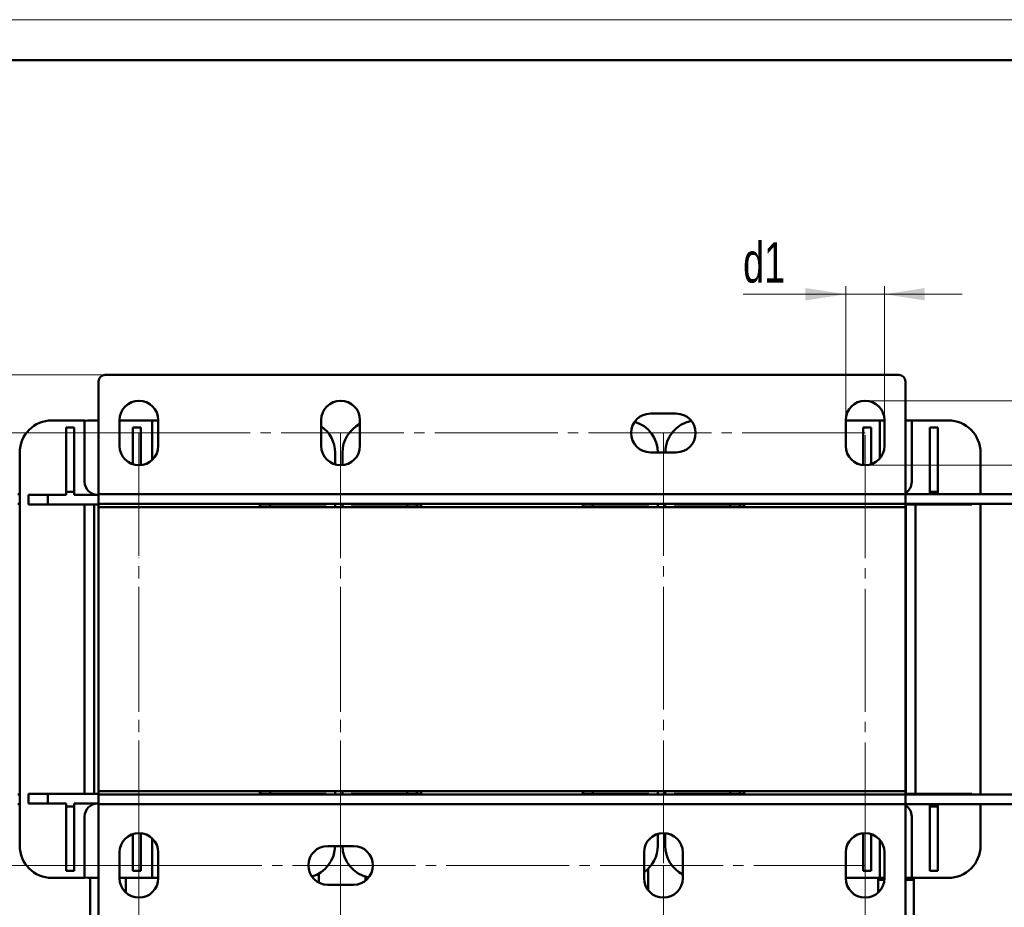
# Model space of a CAD drawing. Header units: millimetres. Extents: x 0 to 742, y 0 to 1050.
# Tile 7 of 8: x 179 to 484, y 775 to 1050. Entities that reach past the tile are written whole.
import ezdxf

# ---------------------------------------------------------------- set-up
doc = ezdxf.new("R2010")
doc.units = ezdxf.units.MM
doc.header["$LTSCALE"] = 2.5
doc.linetypes.add('SLD-Осевая', pattern=[19.05, 15.24, -1.27, 1.27, -1.27])
doc.linetypes.add('SLD-Сплошная', pattern=[0])
doc.styles.add('SLDTEXTSTYLE0', font='TXT', dxfattribs={"width": 0.7})
doc.styles.add('SLDTEXTSTYLE1', font='TXT', dxfattribs={"width": 0.7, "bigfont": 'bigfont'})
doc.dimstyles.new('SLDDIMSTYLE0', dxfattribs={"dimtxt": 12.5, "dimasz": 12.5, "dimexe": 0, "dimexo": 0.0625, "dimgap": 3.125, "dimtad": 2, "dimdec": 1, "dimrnd": 1e-09, "dimzin": 12, "dimdsep": 46, "dimtxsty": 'SLDTEXTSTYLE0', "dimsah": 1, "dimcen": 0.09, "dimadec": 0, "dimazin": 3, "dimtfac": 1, "dimtdec": 3, "dimtofl": 0, "dimtmove": 0, "dimatfit": 3, "dimfxl": 1, "dimfrac": 2, "dimtolj": 1, "dimtzin": 12, "dimarcsym": 0})
doc.dimstyles.new('SLDDIMSTYLE1', dxfattribs={"dimtxt": 12.5, "dimasz": 12.5, "dimexe": 0, "dimexo": 0.0625, "dimgap": 3.125, "dimtad": 2, "dimdec": 1, "dimrnd": 1e-09, "dimzin": 12, "dimdsep": 46, "dimtxsty": 'SLDTEXTSTYLE0', "dimsah": 1, "dimcen": 0.09, "dimadec": 0, "dimazin": 3, "dimtfac": 1, "dimtdec": 3, "dimtmove": 0, "dimatfit": 0, "dimfxl": 1, "dimfrac": 2, "dimtolj": 1, "dimtzin": 12, "dimarcsym": 0})

# ---------------------------------------------------------------- blocks, each defined once
blk = doc.blocks.new('_D_2')
at = {"color": 7, "linetype": 'SLD-Сплошная', "lineweight": 0}
for p, q in [((216.01, 921.91), (151.03, 921.91)), ((153.53, 921.91), (153.53, 787.91)), ((216.01, 787.91), (151.03, 787.91))]:
    blk.add_line(p, q, dxfattribs=at)
at = {"color": 7, "linetype": 'SLD-Сплошная', "lineweight": 18}
for points in [[(153.53, 921.91), (151.61, 909.41), (155.45, 909.41)], [(153.53, 787.91), (155.45, 800.41), (151.61, 800.41)]]:
    blk.add_solid(points, dxfattribs=at)
at = {"color": 7, "linetype": 'SLD-Сплошная', "lineweight": 18, "insert": (137.42, 848.7), "char_height": 12.5, "attachment_point": 1, "rotation": 90, "style": 'SLDTEXTSTYLE1'}
blk.add_mtext('Г1', dxfattribs=at)
blk = doc.blocks.new('_D_3')
at = {"color": 7, "linetype": 'SLD-Сплошная', "lineweight": 0}
for p, q in [((216.03, 787.89), (216.03, 632.75)), ((441.03, 787.89), (441.03, 632.75)), ((216.03, 635.25), (441.03, 635.25))]:
    blk.add_line(p, q, dxfattribs=at)
at = {"color": 7, "linetype": 'SLD-Сплошная', "lineweight": 18}
for points in [[(216.03, 635.25), (228.53, 633.33), (228.53, 637.17)], [(441.03, 635.25), (428.53, 637.17), (428.53, 633.33)]]:
    blk.add_solid(points, dxfattribs=at)
at = {"color": 7, "linetype": 'SLD-Сплошная', "lineweight": 18, "insert": (320.98, 651.36), "char_height": 12.5, "attachment_point": 1, "style": 'SLDTEXTSTYLE1'}
blk.add_mtext('Ш1', dxfattribs=at)
blk = doc.blocks.new('_D_4')
at = {"color": 7, "linetype": 'SLD-Сплошная', "lineweight": 0}
for p, q in [((278.53, 787.89), (278.53, 672.75)), ((378.53, 787.89), (378.53, 672.75)), ((278.53, 675.25), (378.53, 675.25))]:
    blk.add_line(p, q, dxfattribs=at)
at = {"color": 7, "linetype": 'SLD-Сплошная', "lineweight": 18}
for points in [[(278.53, 675.25), (291.03, 673.33), (291.03, 677.17)], [(378.53, 675.25), (366.03, 677.17), (366.03, 673.33)]]:
    blk.add_solid(points, dxfattribs=at)
at = {"color": 7, "linetype": 'SLD-Сплошная', "lineweight": 18, "insert": (319.64, 691.36), "char_height": 12.5, "attachment_point": 1, "style": 'SLDTEXTSTYLE1'}
blk.add_mtext('Ш2', dxfattribs=at)
blk = doc.blocks.new('_D_5')
at = {"color": 7, "linetype": 'SLD-Сплошная', "lineweight": 0}
for p, q in [((205.51, 939.91), (131.03, 939.91)), ((133.53, 720.25), (133.53, 939.91)), ((348.06, 720.25), (131.03, 720.25))]:
    blk.add_line(p, q, dxfattribs=at)
at = {"color": 7, "linetype": 'SLD-Сплошная', "lineweight": 18}
for points in [[(133.53, 939.91), (131.61, 927.41), (135.45, 927.41)], [(133.53, 720.25), (135.45, 732.75), (131.61, 732.75)]]:
    blk.add_solid(points, dxfattribs=at)
at = {"color": 7, "linetype": 'SLD-Сплошная', "lineweight": 18, "insert": (117.42, 826.53), "char_height": 12.5, "attachment_point": 1, "rotation": 90, "style": 'SLDTEXTSTYLE1'}
blk.add_mtext('Г', dxfattribs=at)
blk = doc.blocks.new('_D_6')
at = {"color": 7, "linetype": 'SLD-Сплошная', "lineweight": 0}
for p, q in [((435.03, 925.94), (435.03, 967.41)), ((447.03, 925.94), (447.03, 967.41)), ((435.03, 964.91), (403.23, 964.91)), ((435.03, 964.91), (447.03, 964.91)), ((447.03, 964.91), (471.07, 964.91))]:
    blk.add_line(p, q, dxfattribs=at)
at = {"color": 7, "linetype": 'SLD-Сплошная', "lineweight": 18}
for points in [[(435.03, 964.91), (422.53, 966.84), (422.53, 962.99)], [(447.03, 964.91), (459.53, 962.99), (459.53, 966.84)]]:
    blk.add_solid(points, dxfattribs=at)
at = {"color": 7, "linetype": 'SLD-Сплошная', "lineweight": 18, "insert": (403.23, 981.03), "char_height": 12.5, "attachment_point": 1, "style": 'SLDTEXTSTYLE0'}
blk.add_mtext('d1', dxfattribs=at)
blk = doc.blocks.new('_D_7')
at = {"color": 7, "linetype": 'SLD-Сплошная', "lineweight": 0}
for p, q in [((658.53, 931.91), (658.53, 966.13)), ((441.06, 931.91), (661.03, 931.91)), ((658.53, 931.91), (658.53, 911.91)), ((441.06, 911.91), (661.03, 911.91)), ((658.53, 911.91), (658.53, 887.88))]:
    blk.add_line(p, q, dxfattribs=at)
at = {"color": 7, "linetype": 'SLD-Сплошная', "lineweight": 18}
for points in [[(658.53, 931.91), (660.45, 944.41), (656.61, 944.41)], [(658.53, 911.91), (656.61, 899.41), (660.45, 899.41)]]:
    blk.add_solid(points, dxfattribs=at)
at = {"color": 7, "linetype": 'SLD-Сплошная', "lineweight": 18, "insert": (642.42, 951.03), "char_height": 12.5, "attachment_point": 1, "rotation": 90, "style": 'SLDTEXTSTYLE0'}
blk.add_mtext('d2', dxfattribs=at)

msp = doc.modelspace()

# ---------------------------------------------------------------- linework, layer by layer
at = {"color": 7, "linetype": 'SLD-Сплошная', "lineweight": 18}
msp.add_line((0, 1050), (742.5, 1050), dxfattribs=at)
at = {"color": 7, "linetype": 'SLD-Сплошная', "lineweight": 50}
for p, q in [((730, 1037.5), (50, 1037.5)), ((451.53, 939.91), (205.53, 939.91)), ((203.53, 937.91), (203.53, 902.91)), ((453.53, 937.91), (453.53, 902.91)), ((374.53, 927.91), (382.53, 927.91)), ((199.22, 925.81), (189.09, 925.81)), ((199.22, 906.75), (199.22, 925.81)), ((199.22, 925.65), (200.19, 925.76)), ((200.19, 925.76), (203.53, 925.76)), ((210.03, 917.91), (210.03, 925.91)), ((220.1, 925.81), (210.03, 925.81)), ((220.1, 913.51), (220.1, 925.81)), ((220.1, 925.76), (222.03, 925.76)), ((222.03, 925.91), (222.03, 917.91)), ((272.53, 917.91), (272.53, 925.91)), ((284.53, 925.91), (284.53, 917.91)), ((435.03, 917.91), (435.03, 925.91)), ((445.59, 925.81), (435.03, 925.81)), ((445.59, 914.01), (445.59, 925.81)), ((445.59, 925.76), (447.03, 925.76)), ((447.03, 925.91), (447.03, 917.91)), ((453.53, 925.76), (455.48, 925.76)), ((455.48, 925.81), (455.48, 906.75)), ((466.79, 925.81), (455.48, 925.81)), ((193.46, 903.63), (193.46, 923.63)), ((193.46, 923.63), (195.96, 923.63)), ((195.96, 923.63), (195.96, 903.63)), ((214.16, 912.21), (214.16, 923.63)), ((214.16, 923.63), (216.66, 923.63)), ((216.66, 923.63), (216.66, 911.95)), ((440.4, 911.95), (440.4, 923.63)), ((440.4, 923.63), (442.9, 923.63)), ((442.9, 923.63), (442.9, 912.21)), ((461.11, 903.63), (461.11, 923.63)), ((461.11, 923.63), (463.6, 923.63)), ((463.6, 923.63), (463.6, 903.63)), ((179.09, 915.81), (179.09, 794.01)), ((276.79, 912.17), (276.79, 915.81)), ((279.09, 915.81), (279.09, 911.94)), ((382.53, 915.91), (374.53, 915.91)), ((476.79, 902.91), (476.79, 915.81)), ((195.96, 903.63), (193.46, 903.63)), ((193.46, 902.74), (193.46, 903.63)), ((195.96, 903.63), (195.96, 902.74)), ((461.11, 902.91), (461.11, 903.63)), ((463.6, 903.63), (461.11, 903.63)), ((463.6, 903.63), (463.6, 902.91)), ((178.53, 902.91), (179.09, 902.91)), ((181.83, 899.76), (181.83, 902.74)), ((181.83, 902.74), (187.83, 902.74)), ((187.83, 902.74), (187.83, 899.76)), ((187.83, 902.74), (193.46, 902.74)), ((195.96, 902.74), (203.53, 902.74)), ((200.19, 902.76), (203.53, 902.76)), ((203.53, 902.75), (203.22, 902.75)), ((453.53, 902.91), (203.53, 902.91)), ((203.53, 902.91), (203.53, 899.91)), ((453.53, 899.91), (453.53, 902.91)), ((499.53, 902.91), (453.53, 902.91)), ((178.53, 899.91), (179.09, 899.91)), ((187.83, 899.76), (181.83, 899.76)), ((203.53, 899.76), (187.83, 899.76)), ((199.19, 810.07), (199.19, 899.76)), ((202.19, 810.07), (202.19, 899.76)), ((453.53, 899.91), (203.53, 899.91)), ((203.53, 899.91), (253.53, 899.91)), ((203.53, 898.91), (203.53, 899.91)), ((203.53, 810.91), (203.53, 898.91)), ((453.53, 898.91), (203.53, 898.91)), ((253.53, 898.91), (203.53, 898.91)), ((253.53, 899.91), (253.53, 898.91)), ((268.05, 899.76), (253.53, 899.76)), ((253.69, 899.76), (253.69, 898.91)), ((256.69, 899.76), (256.69, 898.91)), ((268.05, 899.76), (268.05, 899.91)), ((274.05, 899.76), (268.05, 899.76)), ((274.05, 899.91), (274.05, 899.76)), ((276.79, 898.91), (276.79, 899.91)), ((279.09, 899.91), (279.09, 898.91)), ((281.83, 899.76), (281.83, 899.91)), ((287.83, 899.76), (281.83, 899.76)), ((287.83, 899.91), (287.83, 899.76)), ((303.53, 899.76), (287.83, 899.76)), ((299.19, 898.91), (299.19, 899.76)), ((302.19, 898.91), (302.19, 899.76)), ((303.53, 898.91), (303.53, 899.91)), ((303.53, 899.91), (353.53, 899.91)), ((353.53, 898.91), (303.53, 898.91)), ((353.53, 899.91), (353.53, 898.91)), ((368.05, 899.76), (353.53, 899.76)), ((353.69, 899.76), (353.69, 898.91)), ((356.69, 899.76), (356.69, 898.91)), ((368.05, 899.76), (368.05, 899.91)), ((374.05, 899.76), (368.05, 899.76)), ((374.05, 899.91), (374.05, 899.76)), ((376.79, 898.91), (376.79, 899.91)), ((379.09, 899.91), (379.09, 898.91)), ((381.83, 899.76), (381.83, 899.91)), ((387.83, 899.76), (381.83, 899.76)), ((387.83, 899.91), (387.83, 899.76)), ((403.53, 899.76), (387.83, 899.76)), ((399.19, 898.91), (399.19, 899.76)), ((402.19, 898.91), (402.19, 899.76)), ((453.53, 899.91), (403.53, 899.91)), ((403.53, 898.91), (403.53, 899.91)), ((453.53, 898.91), (403.53, 898.91)), ((499.53, 899.91), (453.53, 899.91)), ((453.53, 899.91), (453.53, 898.91)), ((468.05, 899.76), (453.53, 899.76)), ((453.53, 898.91), (453.53, 810.91)), ((453.69, 899.76), (453.69, 810.07)), ((456.69, 899.76), (456.69, 810.07)), ((468.05, 899.76), (468.05, 899.91)), ((474.05, 899.76), (468.05, 899.76)), ((474.05, 899.91), (474.05, 899.76)), ((476.79, 809.91), (476.79, 899.91)), ((178.53, 809.91), (179.09, 809.91)), ((181.83, 807.09), (181.83, 810.07)), ((181.83, 810.07), (187.83, 810.07)), ((187.83, 807.09), (187.83, 810.07)), ((187.83, 810.07), (203.53, 810.07)), ((453.53, 810.91), (203.53, 810.91)), ((203.53, 809.91), (203.53, 810.91)), ((203.53, 810.91), (253.53, 810.91)), ((253.53, 809.91), (203.53, 809.91)), ((203.53, 809.91), (453.53, 809.91)), ((203.53, 809.91), (203.53, 806.91)), ((253.53, 810.91), (253.53, 809.91)), ((253.53, 810.07), (268.05, 810.07)), ((253.69, 810.91), (253.69, 810.07)), ((256.69, 810.91), (256.69, 810.07)), ((268.05, 809.91), (268.05, 810.07)), ((268.05, 810.07), (274.05, 810.07)), ((274.05, 810.07), (274.05, 809.91)), ((276.79, 809.91), (276.79, 810.91)), ((279.09, 810.91), (279.09, 809.91)), ((281.83, 809.91), (281.83, 810.07)), ((281.83, 810.07), (287.83, 810.07)), ((287.83, 809.91), (287.83, 810.07)), ((287.83, 810.07), (303.53, 810.07)), ((299.19, 810.07), (299.19, 810.91)), ((302.19, 810.07), (302.19, 810.91)), ((303.53, 810.91), (353.53, 810.91)), ((303.53, 809.91), (303.53, 810.91)), ((353.53, 809.91), (303.53, 809.91)), ((353.53, 810.91), (353.53, 809.91)), ((353.53, 810.07), (368.05, 810.07)), ((353.69, 810.91), (353.69, 810.07)), ((356.69, 810.91), (356.69, 810.07)), ((368.05, 809.91), (368.05, 810.07)), ((368.05, 810.07), (374.05, 810.07)), ((374.05, 810.07), (374.05, 809.91)), ((376.79, 809.91), (376.79, 810.91)), ((379.09, 810.91), (379.09, 809.91)), ((381.83, 809.91), (381.83, 810.07)), ((381.83, 810.07), (387.83, 810.07)), ((387.83, 809.91), (387.83, 810.07)), ((387.83, 810.07), (403.53, 810.07)), ((399.19, 810.07), (399.19, 810.91)), ((402.19, 810.07), (402.19, 810.91)), ((403.53, 809.91), (403.53, 810.91)), ((403.53, 810.91), (453.53, 810.91)), ((403.53, 809.91), (453.53, 809.91)), ((453.53, 810.91), (453.53, 809.91)), ((453.53, 810.07), (468.05, 810.07)), ((453.53, 806.91), (453.53, 809.91)), ((453.53, 809.91), (499.53, 809.91)), ((468.05, 809.91), (468.05, 810.07)), ((468.05, 810.07), (474.05, 810.07)), ((474.05, 810.07), (474.05, 809.91)), ((178.53, 806.91), (179.09, 806.91)), ((187.83, 807.09), (181.83, 807.09)), ((193.46, 807.09), (187.83, 807.09)), ((193.46, 807.09), (193.46, 806.2)), ((195.96, 806.2), (193.46, 806.2)), ((193.46, 786.2), (193.46, 806.2)), ((203.53, 807.09), (195.96, 807.09)), ((195.96, 806.2), (195.96, 807.09)), ((195.96, 806.2), (195.96, 786.2)), ((203.53, 807.07), (200.19, 807.07)), ((203.22, 807.08), (203.53, 807.08)), ((203.53, 806.91), (453.53, 806.91)), ((203.53, 771.91), (203.53, 806.91)), ((453.53, 771.91), (453.53, 806.91)), ((453.53, 806.91), (499.53, 806.91)), ((461.11, 806.2), (461.11, 806.91)), ((461.11, 806.2), (463.6, 806.2)), ((461.11, 786.2), (461.11, 806.2)), ((463.6, 806.91), (463.6, 806.2)), ((463.6, 806.2), (463.6, 786.2)), ((476.79, 794.01), (476.79, 806.91)), ((199.22, 784.01), (199.22, 803.08)), ((455.48, 803.08), (455.48, 784.01)), ((214.16, 786.2), (214.16, 797.62)), ((216.66, 797.88), (216.66, 786.2)), ((220.1, 784.01), (220.1, 796.32)), ((376.79, 794.01), (376.79, 797.66)), ((379.09, 797.89), (379.09, 794.01)), ((440.4, 786.2), (440.4, 797.88)), ((442.9, 797.62), (442.9, 786.2)), ((274.53, 793.91), (282.53, 793.91)), ((445.59, 784.01), (445.59, 795.82)), ((210.03, 783.91), (210.03, 791.91)), ((222.03, 791.91), (222.03, 783.91)), ((372.53, 783.91), (372.53, 791.91)), ((384.53, 791.91), (384.53, 783.91)), ((435.03, 783.91), (435.03, 791.91)), ((447.03, 791.91), (447.03, 783.91)), ((195.96, 786.2), (193.46, 786.2)), ((200.19, 784.07), (199.22, 784.18)), ((203.53, 784.07), (200.19, 784.07)), ((200.97, 784.07), (200.97, 768.39)), ((216.66, 786.2), (214.16, 786.2)), ((222.03, 784.07), (220.1, 784.07)), ((271.78, 782.58), (271.78, 785.35)), ((286.28, 783.23), (286.28, 784.42)), ((373.78, 786.86), (373.78, 780.25)), ((442.9, 786.2), (440.4, 786.2)), ((447.03, 784.07), (445.59, 784.07)), ((455.48, 784.07), (453.53, 784.07)), ((463.6, 786.2), (461.11, 786.2)), ((189.09, 784.01), (199.22, 784.01)), ((210.03, 784.01), (220.1, 784.01)), ((211.97, 779.5), (211.97, 784.01)), ((282.53, 781.91), (274.53, 781.91)), ((435.03, 784.01), (445.59, 784.01)), ((445.09, 784.01), (445.09, 783.39)), ((445.09, 783.39), (445.09, 779.5)), ((455.48, 784.01), (466.79, 784.01)), ((456.09, 783.39), (456.09, 784.01)), ((456.09, 768.39), (456.09, 783.39))]:
    msp.add_line(p, q, dxfattribs=at)
at = {"color": 7, "linetype": 'SLD-Осевая', "lineweight": 18}
for p, q in [((441.03, 921.91), (216.03, 921.91)), ((216.03, 921.91), (216.03, 787.91)), ((278.53, 921.91), (278.53, 787.91)), ((278.53, 787.91), (278.53, 921.91)), ((378.53, 921.91), (378.53, 787.91)), ((441.03, 787.91), (441.03, 921.91)), ((216.03, 787.91), (216.03, 883.22)), ((216.03, 787.91), (441.03, 787.91))]:
    msp.add_line(p, q, dxfattribs=at)
at = {"color": 7, "linetype": 'SLD-Сплошная', "lineweight": 50, "flags": 128}
for points in [[(199.99, 902.74), (200, 902.74), (200.19, 902.76)], [(200.19, 807.07), (200, 807.09), (199.99, 807.09)]]:
    msp.add_lwpolyline(points, dxfattribs=at)
at = {"color": 7, "linetype": 'SLD-Сплошная', "lineweight": 50}
for centre, radius, start, end in [((205.53, 937.91), 2, 90, 180), ((451.53, 937.91), 2, 0, 90), ((216.03, 925.91), 6, 0, 180), ((278.53, 925.91), 6, 0, 180), ((441.03, 925.91), 6, 0, 180), ((374.53, 921.91), 6, 90, 270), ((382.53, 921.91), 6, 270, 90), ((189.09, 915.81), 10, 90, 180), ((289.09, 915.81), 10, 117.1306, 180), ((366.79, 915.81), 10, 0, 73.4139), ((389.09, 915.81), 10, 100.7021, 180), ((466.79, 915.81), 10, 0, 90), ((266.79, 915.81), 10, 0, 54.9718), ((216.03, 917.91), 6, 180, 0), ((278.53, 917.91), 6, 180, 0), ((441.03, 917.91), 6, 180, 0), ((203.22, 906.75), 4, 180, 270), ((451.48, 906.75), 4, 300.8365, 0), ((203.22, 803.08), 4, 90, 180), ((451.48, 803.08), 4, 0, 59.1635), ((216.03, 791.91), 6, 0, 180), ((378.53, 791.91), 6, 0, 180), ((441.03, 791.91), 6, 0, 180), ((189.09, 794.01), 10, 180, 270), ((274.53, 787.91), 6, 90, 270), ((266.79, 794.01), 10, 286.5893, 0), ((289.09, 794.01), 10, 180, 259.2942), ((282.53, 787.91), 6, 270, 90), ((366.79, 794.01), 10, 305.0282, 0), ((389.09, 794.01), 10, 180, 242.8694), ((466.79, 794.01), 10, 270, 0), ((216.03, 783.91), 6, 180, 0), ((378.53, 783.91), 6, 180, 0), ((441.03, 783.91), 6, 180, 0)]:
    msp.add_arc(centre, radius, start, end, dxfattribs=at)
at = {"color": 8, "linetype": 'SLD-Сплошная', "lineweight": 50}
for points, knots in [([(446.93, 783.39), (446.85, 783.39), (446.48, 783.39), (445.99, 783.39), (445.46, 783.39), (445.15, 783.39), (445.11, 783.39), (445.09, 783.39)], [0, 0, 0, 0, 0.067799, 0.332823, 0.575952, 0.797232, 1, 1, 1, 1]), ([(456.09, 783.39), (456.07, 783.39), (456.04, 783.39), (455.72, 783.39), (455.2, 783.39), (454.49, 783.39), (453.86, 783.39), (453.53, 783.39)], [0, 0, 0, 0, 0.165767, 0.346667, 0.54543, 0.762092, 1, 1, 1, 1])]:
    msp.add_open_spline(points, degree=3, knots=knots, dxfattribs=at)

# ---------------------------------------------------------------- dimensions: what is measured, and where the dimension line sits
at = {"color": 7, "linetype": 'SLD-Сплошная', "lineweight": 18}
for base, p1, p2, text, dimstyle, picture, middle in [((447.03, 964.91), (435.03, 925.91), (447.03, 925.91), 'd1', 'SLDDIMSTYLE1', '_D_6', (409.44, 964.91)), ((441.03, 635.25), (216.03, 787.91), (441.03, 787.91), 'Ш1', 'SLDDIMSTYLE0', '_D_3', (328.53, 635.25)), ((378.53, 675.25), (278.53, 787.91), (378.53, 787.91), 'Ш2', 'SLDDIMSTYLE0', '_D_4', (328.53, 675.25))]:
    dim = msp.add_linear_dim(base=base, p1=p1, p2=p2, text=text, dimstyle=dimstyle, dxfattribs=at)
    dim.commit()
    dim.dimension.update_dxf_attribs({"geometry": picture, "text_midpoint": middle, "dimtype": 160})
for base, p1, p2, text, dimstyle, picture, middle in [((658.53, 911.91), (441.03, 931.91), (441.03, 911.91), 'd2', 'SLDDIMSTYLE1', '_D_7', (658.53, 958.58)), ((133.53, 939.91), (348.08, 720.25), (205.53, 939.91), 'Г', 'SLDDIMSTYLE0', '_D_5', (133.53, 830.08)), ((153.53, 787.91), (216.03, 921.91), (216.03, 787.91), 'Г1', 'SLDDIMSTYLE0', '_D_2', (153.53, 854.91))]:
    dim = msp.add_linear_dim(base=base, p1=p1, p2=p2, angle=90, text=text, dimstyle=dimstyle, dxfattribs=at)
    dim.commit()
    dim.dimension.update_dxf_attribs({"geometry": picture, "text_midpoint": middle, "dimtype": 160})

doc.saveas('drawing.dxf')
